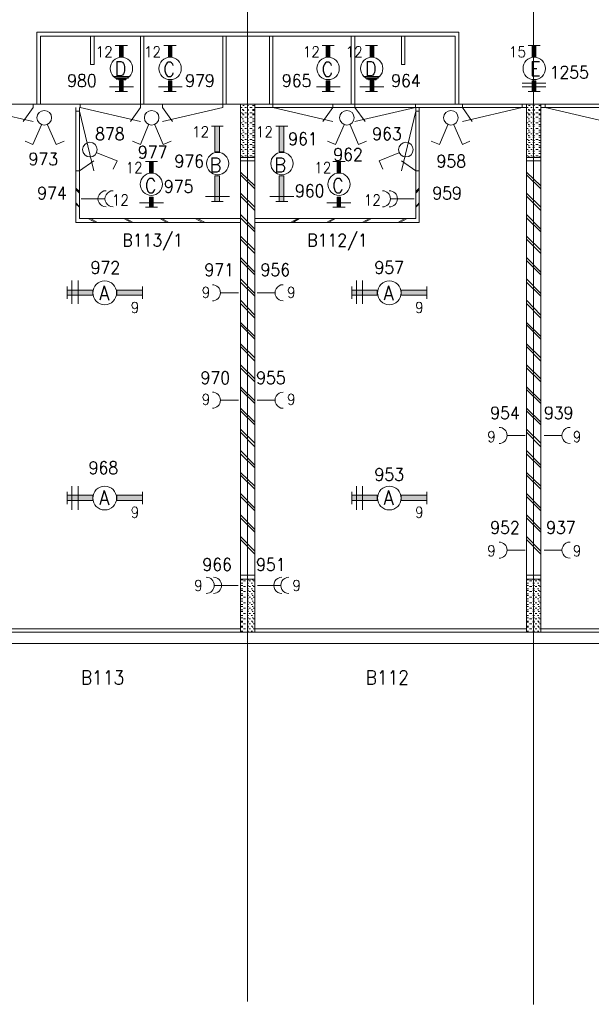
# Model space of a CAD drawing. Header units: metres. Extents: x -120 to -9, y 63 to 139.
# Tile 34 of 44: x -39 to -31, y 94 to 107. Entities that reach past the tile are written whole.
import ezdxf
from ezdxf.enums import TextEntityAlignment as Align

# ---------------------------------------------------------------- set-up
doc = ezdxf.new("R2010")
doc.units = ezdxf.units.M
doc.header["$MEASUREMENT"] = 0
doc.layers.add('Level 1', color=1, linetype='Continuous', lineweight=0)
doc.styles.add('Style-STANDARD', font='STANDARD.shx')

# ---------------------------------------------------------------- blocks, each defined once
blk = doc.blocks.new('FCADE3')
at = {"layer": 'Level 1', "color": 1, "linetype": 'Continuous', "lineweight": 0}
blk.add_circle((0, 0), 1, dxfattribs=at)
blk = doc.blocks.new('FCADE4')
at = {"layer": 'Level 1', "color": 1, "linetype": 'Continuous', "lineweight": 0}
blk.add_circle((0, 0), 1, dxfattribs=at)
blk = doc.blocks.new('FCADE5')
at = {"layer": 'Level 1', "color": 1, "linetype": 'Continuous', "lineweight": 0}
blk.add_circle((0, 0), 1, dxfattribs=at)
blk = doc.blocks.new('FCADE6')
at = {"layer": 'Level 1', "color": 1, "linetype": 'Continuous', "lineweight": 0}
blk.add_circle((0, 0), 1, dxfattribs=at)

msp = doc.modelspace()

# ---------------------------------------------------------------- linework, layer by layer
at = {"layer": 'Level 1', "color": 11, "linetype": 'Continuous', "lineweight": 0}
for p, q in [((-35.819, 120.383), (-35.819, 93.672)), ((-31.823, 120.383), (-31.823, 93.633)), ((-113.636, 106.204), (-14.097, 106.204)), ((-113.636, 98.672), (-14.097, 98.672))]:
    msp.add_line(p, q, dxfattribs=at)
at = {"layer": 'Level 1', "color": 1, "linetype": 'Continuous', "lineweight": 0}
for p, q in [((-38.765, 106.204), (-38.765, 107.212)), ((-38.765, 107.212), (-32.87, 107.212)), ((-38.714, 106.204), (-38.714, 107.157)), ((-38.714, 107.157), (-32.921, 107.157)), ((-38.015, 107.157), (-38.015, 106.758)), ((-37.964, 106.758), (-37.964, 107.157)), ((-37.315, 106.204), (-37.315, 107.157)), ((-37.268, 106.204), (-37.268, 107.157)), ((-36.167, 106.204), (-36.167, 107.157)), ((-36.12, 106.204), (-36.12, 107.157)), ((-35.514, 106.204), (-35.514, 107.157)), ((-35.468, 106.204), (-35.468, 107.157)), ((-34.37, 106.204), (-34.37, 107.157)), ((-34.319, 106.204), (-34.319, 107.157)), ((-33.671, 106.758), (-33.671, 107.157)), ((-33.624, 107.157), (-33.624, 106.758)), ((-32.921, 106.204), (-32.921, 107.157)), ((-32.87, 106.204), (-32.87, 107.212)), ((-37.495, 107.024), (-37.667, 107.024)), ((-36.815, 107.024), (-36.987, 107.024)), ((-34.608, 107.024), (-34.776, 107.024)), ((-34.003, 107.024), (-34.171, 107.024)), ((-31.901, 107.024), (-31.733, 107.024)), ((-38.015, 106.758), (-37.964, 106.758)), ((-33.624, 106.758), (-33.671, 106.758)), ((-37.464, 106.594), (-37.698, 106.594)), ((-37.475, 106.587), (-37.675, 106.587)), ((-33.971, 106.594), (-34.198, 106.594)), ((-33.979, 106.587), (-34.182, 106.587)), ((-37.413, 106.446), (-37.749, 106.446)), ((-37.483, 106.571), (-37.667, 106.571)), ((-37.511, 106.555), (-37.655, 106.555)), ((-37.518, 106.547), (-37.624, 106.547)), ((-36.733, 106.446), (-37.065, 106.446)), ((-34.526, 106.446), (-34.858, 106.446)), ((-33.917, 106.446), (-34.249, 106.446)), ((-33.991, 106.571), (-34.171, 106.571)), ((-34.011, 106.555), (-34.159, 106.555)), ((-34.022, 106.547), (-34.132, 106.547)), ((-31.983, 106.501), (-31.655, 106.501)), ((-31.983, 106.446), (-31.655, 106.446)), ((-37.495, 106.383), (-37.667, 106.383)), ((-36.815, 106.383), (-36.987, 106.383)), ((-34.608, 106.383), (-34.776, 106.383)), ((-34.003, 106.383), (-34.171, 106.383)), ((-31.901, 106.383), (-31.733, 106.383)), ((-111.839, 106.204), (-23.928, 106.204)), ((-38.815, 106.212), (-38.815, 106.157)), ((-38.159, 106.212), (-38.159, 106.157)), ((-37.315, 106.212), (-37.315, 106.157)), ((-37.007, 106.212), (-37.007, 106.157)), ((-36.167, 106.212), (-36.167, 106.157)), ((-35.917, 98.829), (-35.917, 106.204)), ((-35.866, 106.188), (-35.886, 106.188)), ((-35.807, 106.188), (-35.827, 106.188)), ((-35.729, 106.188), (-35.749, 106.188)), ((-35.718, 98.829), (-35.718, 106.204)), ((-35.468, 106.212), (-35.468, 106.157)), ((-34.628, 106.212), (-34.628, 106.157)), ((-34.319, 106.212), (-34.319, 106.157)), ((-33.475, 106.212), (-33.475, 106.157)), ((-32.819, 106.212), (-32.819, 106.157)), ((-31.983, 106.212), (-31.983, 106.157)), ((-31.925, 98.829), (-31.925, 106.204)), ((-31.874, 106.188), (-31.893, 106.188)), ((-31.811, 106.188), (-31.835, 106.188)), ((-31.733, 106.188), (-31.753, 106.188)), ((-31.721, 98.829), (-31.721, 106.204)), ((-31.663, 106.212), (-31.663, 106.157)), ((-39.651, 106.157), (-38.815, 105.962)), ((-38.815, 106.157), (-38.952, 105.962)), ((-38.218, 104.555), (-38.218, 106.157)), ((-38.214, 106.11), (-38.167, 106.11)), ((-38.167, 104.61), (-38.167, 106.157)), ((-38.167, 106.11), (-37.968, 105.274)), ((-38.159, 106.157), (-37.315, 105.962)), ((-37.315, 106.157), (-37.456, 105.962)), ((-36.167, 106.157), (-37.007, 105.962)), ((-37.007, 106.157), (-36.87, 105.962)), ((-35.897, 106.157), (-35.909, 106.157)), ((-35.897, 106.087), (-35.909, 106.087)), ((-35.878, 106.133), (-35.897, 106.133)), ((-35.878, 106.071), (-35.897, 106.071)), ((-35.866, 106.118), (-35.886, 106.118)), ((-35.866, 106.055), (-35.886, 106.055)), ((-35.835, 106.157), (-35.858, 106.157)), ((-35.835, 106.087), (-35.858, 106.087)), ((-35.807, 106.133), (-35.827, 106.133)), ((-35.807, 106.118), (-35.827, 106.118)), ((-35.807, 106.071), (-35.827, 106.071)), ((-35.807, 106.055), (-35.827, 106.055)), ((-35.757, 106.157), (-35.788, 106.157)), ((-35.757, 106.087), (-35.788, 106.087)), ((-35.729, 106.133), (-35.749, 106.133)), ((-35.729, 106.118), (-35.749, 106.118)), ((-35.729, 106.071), (-35.749, 106.071)), ((-35.729, 106.055), (-35.749, 106.055)), ((-35.718, 106.157), (-31.925, 106.157)), ((-35.468, 106.157), (-34.628, 105.962)), ((-34.628, 106.157), (-34.768, 105.962)), ((-33.475, 106.157), (-34.319, 105.962)), ((-34.319, 106.157), (-34.178, 105.962)), ((-33.468, 106.11), (-33.667, 105.274)), ((-33.468, 104.61), (-33.468, 106.157)), ((-33.421, 106.11), (-33.468, 106.11)), ((-33.421, 104.555), (-33.421, 106.157)), ((-31.983, 106.157), (-32.819, 105.962)), ((-32.819, 106.157), (-32.682, 105.962)), ((-31.901, 106.157), (-31.913, 106.157)), ((-31.901, 106.087), (-31.913, 106.087)), ((-31.882, 106.133), (-31.901, 106.133)), ((-31.882, 106.071), (-31.901, 106.071)), ((-31.874, 106.118), (-31.893, 106.118)), ((-31.874, 106.055), (-31.893, 106.055)), ((-31.843, 106.157), (-31.862, 106.157)), ((-31.843, 106.087), (-31.862, 106.087)), ((-31.811, 106.133), (-31.835, 106.133)), ((-31.811, 106.118), (-31.835, 106.118)), ((-31.811, 106.071), (-31.835, 106.071)), ((-31.811, 106.055), (-31.835, 106.055)), ((-31.761, 106.157), (-31.792, 106.157)), ((-31.761, 106.087), (-31.792, 106.087)), ((-31.733, 106.133), (-31.753, 106.133)), ((-31.733, 106.118), (-31.753, 106.118)), ((-31.733, 106.071), (-31.753, 106.071)), ((-31.733, 106.055), (-31.753, 106.055)), ((-31.721, 106.157), (-27.928, 106.157)), ((-31.663, 106.157), (-30.823, 105.962)), ((-38.698, 105.915), (-38.819, 105.641)), ((-38.612, 105.915), (-38.495, 105.641)), ((-37.202, 105.915), (-37.315, 105.641)), ((-37.116, 105.915), (-36.999, 105.641)), ((-36.323, 105.899), (-36.159, 105.899)), ((-35.897, 106.024), (-35.909, 106.024)), ((-35.897, 105.946), (-35.909, 105.946)), ((-35.878, 106.001), (-35.897, 106.001)), ((-35.878, 105.922), (-35.897, 105.922)), ((-35.866, 105.969), (-35.886, 105.969)), ((-35.866, 105.899), (-35.886, 105.899)), ((-35.835, 106.024), (-35.858, 106.024)), ((-35.835, 105.946), (-35.858, 105.946)), ((-35.807, 106.001), (-35.827, 106.001)), ((-35.807, 105.969), (-35.827, 105.969)), ((-35.807, 105.922), (-35.827, 105.922)), ((-35.807, 105.899), (-35.827, 105.899)), ((-35.757, 106.024), (-35.788, 106.024)), ((-35.757, 105.946), (-35.788, 105.946)), ((-35.729, 106.001), (-35.749, 106.001)), ((-35.729, 105.969), (-35.749, 105.969)), ((-35.729, 105.922), (-35.749, 105.922)), ((-35.729, 105.899), (-35.749, 105.899)), ((-35.425, 105.899), (-35.257, 105.899)), ((-34.471, 105.915), (-34.589, 105.641)), ((-34.386, 105.915), (-34.268, 105.641)), ((-33.022, 105.915), (-33.139, 105.641)), ((-32.94, 105.915), (-32.819, 105.641)), ((-31.901, 106.024), (-31.913, 106.024)), ((-31.901, 105.946), (-31.913, 105.946)), ((-31.882, 106.001), (-31.901, 106.001)), ((-31.882, 105.922), (-31.901, 105.922)), ((-31.874, 105.969), (-31.893, 105.969)), ((-31.874, 105.899), (-31.893, 105.899)), ((-31.843, 106.024), (-31.862, 106.024)), ((-31.843, 105.946), (-31.862, 105.946)), ((-31.811, 106.001), (-31.835, 106.001)), ((-31.811, 105.969), (-31.835, 105.969)), ((-31.811, 105.922), (-31.835, 105.922)), ((-31.811, 105.899), (-31.835, 105.899)), ((-31.761, 106.024), (-31.792, 106.024)), ((-31.761, 105.946), (-31.792, 105.946)), ((-31.733, 106.001), (-31.753, 106.001)), ((-31.733, 105.969), (-31.753, 105.969)), ((-31.733, 105.922), (-31.753, 105.922)), ((-31.733, 105.899), (-31.753, 105.899)), ((-35.897, 105.868), (-35.909, 105.868)), ((-35.897, 105.79), (-35.909, 105.79)), ((-35.878, 105.844), (-35.897, 105.844)), ((-35.878, 105.766), (-35.897, 105.766)), ((-35.866, 105.813), (-35.886, 105.813)), ((-35.835, 105.868), (-35.858, 105.868)), ((-35.835, 105.79), (-35.858, 105.79)), ((-35.807, 105.844), (-35.827, 105.844)), ((-35.807, 105.813), (-35.827, 105.813)), ((-35.807, 105.766), (-35.827, 105.766)), ((-35.757, 105.868), (-35.788, 105.868)), ((-35.757, 105.79), (-35.788, 105.79)), ((-35.729, 105.844), (-35.749, 105.844)), ((-35.729, 105.813), (-35.749, 105.813)), ((-35.729, 105.766), (-35.749, 105.766)), ((-31.901, 105.868), (-31.913, 105.868)), ((-31.901, 105.79), (-31.913, 105.79)), ((-31.882, 105.844), (-31.901, 105.844)), ((-31.882, 105.766), (-31.901, 105.766)), ((-31.874, 105.813), (-31.893, 105.813)), ((-31.843, 105.868), (-31.862, 105.868)), ((-31.843, 105.79), (-31.862, 105.79)), ((-31.811, 105.844), (-31.835, 105.844)), ((-31.811, 105.813), (-31.835, 105.813)), ((-31.811, 105.766), (-31.835, 105.766)), ((-31.761, 105.868), (-31.792, 105.868)), ((-31.761, 105.79), (-31.792, 105.79)), ((-31.733, 105.844), (-31.753, 105.844)), ((-31.733, 105.813), (-31.753, 105.813)), ((-31.733, 105.766), (-31.753, 105.766)), ((-38.819, 105.641), (-38.928, 105.688)), ((-38.495, 105.641), (-38.382, 105.688)), ((-37.315, 105.641), (-37.428, 105.688)), ((-36.999, 105.641), (-36.886, 105.688)), ((-35.897, 105.712), (-35.909, 105.712)), ((-35.897, 105.641), (-35.909, 105.641)), ((-35.878, 105.696), (-35.897, 105.696)), ((-35.878, 105.626), (-35.897, 105.626)), ((-35.866, 105.743), (-35.886, 105.743)), ((-35.866, 105.672), (-35.886, 105.672)), ((-35.835, 105.712), (-35.858, 105.712)), ((-35.835, 105.641), (-35.858, 105.641)), ((-35.807, 105.743), (-35.827, 105.743)), ((-35.807, 105.696), (-35.827, 105.696)), ((-35.807, 105.672), (-35.827, 105.672)), ((-35.807, 105.626), (-35.827, 105.626)), ((-35.757, 105.712), (-35.788, 105.712)), ((-35.757, 105.641), (-35.788, 105.641)), ((-35.729, 105.743), (-35.749, 105.743)), ((-35.729, 105.696), (-35.749, 105.696)), ((-35.729, 105.672), (-35.749, 105.672)), ((-35.729, 105.626), (-35.749, 105.626)), ((-34.589, 105.641), (-34.702, 105.688)), ((-34.268, 105.641), (-34.159, 105.688)), ((-33.139, 105.641), (-33.253, 105.688)), ((-32.819, 105.641), (-32.714, 105.688)), ((-31.901, 105.712), (-31.913, 105.712)), ((-31.901, 105.641), (-31.913, 105.641)), ((-31.882, 105.696), (-31.901, 105.696)), ((-31.882, 105.626), (-31.901, 105.626)), ((-31.874, 105.743), (-31.893, 105.743)), ((-31.874, 105.672), (-31.893, 105.672)), ((-31.843, 105.712), (-31.862, 105.712)), ((-31.843, 105.641), (-31.862, 105.641)), ((-31.811, 105.743), (-31.835, 105.743)), ((-31.811, 105.696), (-31.835, 105.696)), ((-31.811, 105.672), (-31.835, 105.672)), ((-31.811, 105.626), (-31.835, 105.626)), ((-31.761, 105.712), (-31.792, 105.712)), ((-31.761, 105.641), (-31.792, 105.641)), ((-31.733, 105.743), (-31.753, 105.743)), ((-31.733, 105.696), (-31.753, 105.696)), ((-31.733, 105.672), (-31.753, 105.672)), ((-31.733, 105.626), (-31.753, 105.626)), ((-37.925, 105.524), (-37.643, 105.415)), ((-35.897, 105.571), (-35.909, 105.571)), ((-35.897, 105.485), (-35.909, 105.485)), ((-35.878, 105.547), (-35.897, 105.547)), ((-35.866, 105.602), (-35.886, 105.602)), ((-35.866, 105.516), (-35.886, 105.516)), ((-35.835, 105.571), (-35.858, 105.571)), ((-35.835, 105.485), (-35.858, 105.485)), ((-35.807, 105.602), (-35.827, 105.602)), ((-35.807, 105.547), (-35.827, 105.547)), ((-35.807, 105.516), (-35.827, 105.516)), ((-35.757, 105.571), (-35.788, 105.571)), ((-35.757, 105.485), (-35.788, 105.485)), ((-35.729, 105.602), (-35.749, 105.602)), ((-35.729, 105.547), (-35.749, 105.547)), ((-35.729, 105.516), (-35.749, 105.516)), ((-33.706, 105.524), (-33.979, 105.415)), ((-31.901, 105.571), (-31.913, 105.571)), ((-31.901, 105.485), (-31.913, 105.485)), ((-31.882, 105.547), (-31.901, 105.547)), ((-31.874, 105.602), (-31.893, 105.602)), ((-31.874, 105.516), (-31.893, 105.516)), ((-31.843, 105.571), (-31.862, 105.571)), ((-31.843, 105.485), (-31.862, 105.485)), ((-31.811, 105.602), (-31.835, 105.602)), ((-31.811, 105.547), (-31.835, 105.547)), ((-31.811, 105.516), (-31.835, 105.516)), ((-31.761, 105.571), (-31.792, 105.571)), ((-31.761, 105.485), (-31.792, 105.485)), ((-31.733, 105.602), (-31.753, 105.602)), ((-31.733, 105.547), (-31.753, 105.547)), ((-31.733, 105.516), (-31.753, 105.516)), ((-38.167, 105.274), (-37.968, 105.415)), ((-37.643, 105.415), (-37.698, 105.297)), ((-37.077, 105.407), (-37.245, 105.407)), ((-35.718, 105.462), (-35.917, 105.462)), ((-35.718, 105.415), (-35.917, 105.415)), ((-35.878, 105.469), (-35.897, 105.469)), ((-35.807, 105.469), (-35.827, 105.469)), ((-35.729, 105.469), (-35.749, 105.469)), ((-34.456, 105.407), (-34.628, 105.407)), ((-33.979, 105.415), (-33.932, 105.297)), ((-33.468, 105.274), (-33.667, 105.415)), ((-31.721, 105.462), (-31.925, 105.462)), ((-31.721, 105.415), (-31.925, 105.415)), ((-31.882, 105.469), (-31.901, 105.469)), ((-31.811, 105.469), (-31.835, 105.469)), ((-31.733, 105.469), (-31.753, 105.469)), ((-38.214, 105.274), (-38.167, 105.274)), ((-35.718, 105.063), (-35.917, 105.258)), ((-35.718, 105.024), (-35.917, 105.219)), ((-33.421, 105.274), (-33.468, 105.274)), ((-31.721, 105.063), (-31.925, 105.258)), ((-31.721, 105.024), (-31.925, 105.219)), ((-38.167, 104.985), (-38.218, 105.032)), ((-38.167, 104.962), (-38.218, 105.016)), ((-35.718, 104.766), (-35.917, 104.962)), ((-33.468, 104.985), (-33.421, 105.032)), ((-33.468, 104.962), (-33.421, 105.016)), ((-31.721, 104.766), (-31.925, 104.962)), ((-38.167, 104.774), (-38.218, 104.829)), ((-38.167, 104.766), (-38.218, 104.813)), ((-37.819, 104.883), (-38.143, 104.883)), ((-36.995, 104.829), (-37.327, 104.829)), ((-36.073, 104.915), (-36.405, 104.915)), ((-36.323, 104.844), (-36.159, 104.844)), ((-35.718, 104.719), (-35.917, 104.922)), ((-35.171, 104.915), (-35.507, 104.915)), ((-35.425, 104.844), (-35.257, 104.844)), ((-34.378, 104.829), (-34.71, 104.829)), ((-33.815, 104.883), (-33.491, 104.883)), ((-33.468, 104.774), (-33.421, 104.829)), ((-33.468, 104.766), (-33.421, 104.813)), ((-31.721, 104.719), (-31.925, 104.922)), ((-37.077, 104.766), (-37.245, 104.766)), ((-35.718, 104.462), (-35.917, 104.665)), ((-34.456, 104.766), (-34.628, 104.766)), ((-31.721, 104.462), (-31.925, 104.665)), ((-35.917, 104.555), (-38.218, 104.555)), ((-35.917, 104.61), (-38.167, 104.61)), ((-37.944, 104.555), (-38.046, 104.61)), ((-37.917, 104.555), (-38.015, 104.61)), ((-37.444, 104.555), (-37.546, 104.61)), ((-37.417, 104.555), (-37.518, 104.61)), ((-36.948, 104.555), (-37.046, 104.61)), ((-36.917, 104.555), (-37.018, 104.61)), ((-36.448, 104.555), (-36.55, 104.61)), ((-36.413, 104.555), (-36.518, 104.61)), ((-35.718, 104.422), (-35.917, 104.618)), ((-35.718, 104.61), (-33.468, 104.61)), ((-35.718, 104.555), (-33.421, 104.555)), ((-35.221, 104.555), (-35.116, 104.61)), ((-35.186, 104.555), (-35.093, 104.61)), ((-34.718, 104.555), (-34.616, 104.61)), ((-34.69, 104.555), (-34.589, 104.61)), ((-34.218, 104.555), (-34.116, 104.61)), ((-34.19, 104.555), (-34.089, 104.61)), ((-33.718, 104.555), (-33.624, 104.61)), ((-33.69, 104.555), (-33.589, 104.61)), ((-31.721, 104.422), (-31.925, 104.618)), ((-35.718, 104.165), (-35.917, 104.36)), ((-35.718, 104.118), (-35.917, 104.321)), ((-31.721, 104.165), (-31.925, 104.36)), ((-31.721, 104.118), (-31.925, 104.321)), ((-35.718, 103.86), (-35.917, 104.063)), ((-35.718, 103.821), (-35.917, 104.024)), ((-31.721, 103.86), (-31.925, 104.063)), ((-31.721, 103.821), (-31.925, 104.024)), ((-38.272, 103.415), (-38.272, 103.743)), ((-38.186, 103.415), (-38.186, 103.743)), ((-35.718, 103.563), (-35.917, 103.766)), ((-35.718, 103.524), (-35.917, 103.719)), ((-34.296, 103.415), (-34.296, 103.743)), ((-34.214, 103.415), (-34.214, 103.743)), ((-31.721, 103.563), (-31.925, 103.766)), ((-31.721, 103.524), (-31.925, 103.719)), ((-38.339, 103.657), (-38.339, 103.485)), ((-37.288, 103.657), (-37.288, 103.485)), ((-35.948, 103.571), (-36.19, 103.571)), ((-35.686, 103.571), (-35.444, 103.571)), ((-34.362, 103.657), (-34.362, 103.485)), ((-33.315, 103.657), (-33.315, 103.485)), ((-35.718, 103.258), (-35.917, 103.469)), ((-35.718, 103.219), (-35.917, 103.422)), ((-31.721, 103.258), (-31.925, 103.469)), ((-31.721, 103.219), (-31.925, 103.422)), ((-35.718, 102.962), (-35.917, 103.157)), ((-31.721, 102.962), (-31.925, 103.157)), ((-35.718, 102.922), (-35.917, 103.126)), ((-31.721, 102.922), (-31.925, 103.126)), ((-35.718, 102.665), (-35.917, 102.86)), ((-35.718, 102.618), (-35.917, 102.821)), ((-31.721, 102.665), (-31.925, 102.86)), ((-31.721, 102.618), (-31.925, 102.821)), ((-35.718, 102.368), (-35.917, 102.563)), ((-35.718, 102.329), (-35.917, 102.524)), ((-31.721, 102.368), (-31.925, 102.563)), ((-31.721, 102.329), (-31.925, 102.524)), ((-35.718, 102.063), (-35.917, 102.258)), ((-35.718, 102.024), (-35.917, 102.219)), ((-31.721, 102.063), (-31.925, 102.258)), ((-31.721, 102.024), (-31.925, 102.219)), ((-35.948, 102.071), (-36.19, 102.071)), ((-35.686, 102.071), (-35.444, 102.071)), ((-35.718, 101.766), (-35.917, 101.962)), ((-35.718, 101.727), (-35.917, 101.922)), ((-31.721, 101.766), (-31.925, 101.962)), ((-31.721, 101.727), (-31.925, 101.922)), ((-35.718, 101.469), (-35.917, 101.665)), ((-31.721, 101.469), (-31.925, 101.665)), ((-35.718, 101.422), (-35.917, 101.626)), ((-31.94, 101.579), (-32.186, 101.579)), ((-31.721, 101.422), (-31.925, 101.626)), ((-31.678, 101.579), (-31.436, 101.579)), ((-35.718, 101.165), (-35.917, 101.368)), ((-31.721, 101.165), (-31.925, 101.368)), ((-35.718, 101.126), (-35.917, 101.321)), ((-31.721, 101.126), (-31.925, 101.321)), ((-35.718, 100.868), (-35.917, 101.063)), ((-35.718, 100.829), (-35.917, 101.024)), ((-31.721, 100.868), (-31.925, 101.063)), ((-31.721, 100.829), (-31.925, 101.024)), ((-38.272, 100.54), (-38.272, 100.868)), ((-38.186, 100.54), (-38.186, 100.868)), ((-34.296, 100.54), (-34.296, 100.868)), ((-34.214, 100.54), (-34.214, 100.868)), ((-38.339, 100.79), (-38.339, 100.618)), ((-37.288, 100.79), (-37.288, 100.618)), ((-35.718, 100.563), (-35.917, 100.766)), ((-35.718, 100.524), (-35.917, 100.727)), ((-34.362, 100.79), (-34.362, 100.618)), ((-33.315, 100.79), (-33.315, 100.618)), ((-31.721, 100.563), (-31.925, 100.766)), ((-31.721, 100.524), (-31.925, 100.727)), ((-35.718, 100.266), (-35.917, 100.469)), ((-35.718, 100.227), (-35.917, 100.43)), ((-31.721, 100.266), (-31.925, 100.469)), ((-31.721, 100.227), (-31.925, 100.43)), ((-35.718, 99.962), (-35.917, 100.165)), ((-35.718, 99.922), (-35.917, 100.126)), ((-31.721, 99.962), (-31.925, 100.165)), ((-31.721, 99.922), (-31.925, 100.126)), ((-31.94, 99.977), (-32.186, 99.977)), ((-31.678, 99.977), (-31.436, 99.977)), ((-35.917, 99.626), (-35.718, 99.626)), ((-35.917, 99.571), (-35.718, 99.571)), ((-31.925, 99.626), (-31.721, 99.626)), ((-31.925, 99.571), (-31.721, 99.571)), ((-36.276, 99.485), (-35.952, 99.485)), ((-35.909, 99.563), (-35.886, 99.563)), ((-35.909, 99.516), (-35.886, 99.516)), ((-35.909, 99.485), (-35.886, 99.485)), ((-35.909, 99.438), (-35.886, 99.438)), ((-35.878, 99.547), (-35.846, 99.547)), ((-35.878, 99.469), (-35.846, 99.469)), ((-35.827, 99.563), (-35.807, 99.563)), ((-35.827, 99.516), (-35.807, 99.516)), ((-35.827, 99.485), (-35.807, 99.485)), ((-35.827, 99.438), (-35.807, 99.438)), ((-35.8, 99.547), (-35.78, 99.547)), ((-35.8, 99.469), (-35.78, 99.469)), ((-35.768, 99.516), (-35.749, 99.516)), ((-35.768, 99.438), (-35.749, 99.438)), ((-35.757, 99.563), (-35.741, 99.563)), ((-35.757, 99.485), (-35.741, 99.485)), ((-35.741, 99.547), (-35.729, 99.547)), ((-35.741, 99.469), (-35.729, 99.469)), ((-35.358, 99.485), (-35.682, 99.485)), ((-31.913, 99.563), (-31.893, 99.563)), ((-31.913, 99.516), (-31.893, 99.516)), ((-31.913, 99.485), (-31.893, 99.485)), ((-31.913, 99.438), (-31.893, 99.438)), ((-31.882, 99.547), (-31.85, 99.547)), ((-31.882, 99.469), (-31.85, 99.469)), ((-31.835, 99.563), (-31.811, 99.563)), ((-31.835, 99.516), (-31.811, 99.516)), ((-31.835, 99.485), (-31.811, 99.485)), ((-31.835, 99.438), (-31.811, 99.438)), ((-31.8, 99.547), (-31.78, 99.547)), ((-31.8, 99.469), (-31.78, 99.469)), ((-31.768, 99.516), (-31.753, 99.516)), ((-31.768, 99.438), (-31.753, 99.438)), ((-31.761, 99.563), (-31.741, 99.563)), ((-31.761, 99.485), (-31.741, 99.485)), ((-31.741, 99.547), (-31.733, 99.547)), ((-31.741, 99.469), (-31.733, 99.469)), ((-35.909, 99.415), (-35.886, 99.415)), ((-35.909, 99.368), (-35.886, 99.368)), ((-35.909, 99.344), (-35.886, 99.344)), ((-35.909, 99.297), (-35.886, 99.297)), ((-35.878, 99.399), (-35.846, 99.399)), ((-35.878, 99.321), (-35.846, 99.321)), ((-35.827, 99.415), (-35.807, 99.415)), ((-35.827, 99.368), (-35.807, 99.368)), ((-35.827, 99.344), (-35.807, 99.344)), ((-35.827, 99.297), (-35.807, 99.297)), ((-35.8, 99.399), (-35.78, 99.399)), ((-35.8, 99.321), (-35.78, 99.321)), ((-35.768, 99.368), (-35.749, 99.368)), ((-35.768, 99.297), (-35.749, 99.297)), ((-35.757, 99.415), (-35.741, 99.415)), ((-35.757, 99.344), (-35.741, 99.344)), ((-35.741, 99.399), (-35.729, 99.399)), ((-35.741, 99.321), (-35.729, 99.321)), ((-31.913, 99.415), (-31.893, 99.415)), ((-31.913, 99.368), (-31.893, 99.368)), ((-31.913, 99.344), (-31.893, 99.344)), ((-31.913, 99.297), (-31.893, 99.297)), ((-31.882, 99.399), (-31.85, 99.399)), ((-31.882, 99.321), (-31.85, 99.321)), ((-31.835, 99.415), (-31.811, 99.415)), ((-31.835, 99.368), (-31.811, 99.368)), ((-31.835, 99.344), (-31.811, 99.344)), ((-31.835, 99.297), (-31.811, 99.297)), ((-31.8, 99.399), (-31.78, 99.399)), ((-31.8, 99.321), (-31.78, 99.321)), ((-31.768, 99.368), (-31.753, 99.368)), ((-31.768, 99.297), (-31.753, 99.297)), ((-31.761, 99.415), (-31.741, 99.415)), ((-31.761, 99.344), (-31.741, 99.344)), ((-31.741, 99.399), (-31.733, 99.399)), ((-31.741, 99.321), (-31.733, 99.321)), ((-35.909, 99.266), (-35.886, 99.266)), ((-35.909, 99.219), (-35.886, 99.219)), ((-35.909, 99.188), (-35.886, 99.188)), ((-35.878, 99.243), (-35.846, 99.243)), ((-35.878, 99.165), (-35.846, 99.165)), ((-35.827, 99.266), (-35.807, 99.266)), ((-35.827, 99.219), (-35.807, 99.219)), ((-35.827, 99.188), (-35.807, 99.188)), ((-35.8, 99.243), (-35.78, 99.243)), ((-35.8, 99.165), (-35.78, 99.165)), ((-35.768, 99.219), (-35.749, 99.219)), ((-35.757, 99.266), (-35.741, 99.266)), ((-35.757, 99.188), (-35.741, 99.188)), ((-35.741, 99.243), (-35.729, 99.243)), ((-35.741, 99.165), (-35.729, 99.165)), ((-31.913, 99.266), (-31.893, 99.266)), ((-31.913, 99.219), (-31.893, 99.219)), ((-31.913, 99.188), (-31.893, 99.188)), ((-31.882, 99.243), (-31.85, 99.243)), ((-31.882, 99.165), (-31.85, 99.165)), ((-31.835, 99.266), (-31.811, 99.266)), ((-31.835, 99.219), (-31.811, 99.219)), ((-31.835, 99.188), (-31.811, 99.188)), ((-31.8, 99.243), (-31.78, 99.243)), ((-31.8, 99.165), (-31.78, 99.165)), ((-31.768, 99.219), (-31.753, 99.219)), ((-31.761, 99.266), (-31.741, 99.266)), ((-31.761, 99.188), (-31.741, 99.188)), ((-31.741, 99.243), (-31.733, 99.243)), ((-31.741, 99.165), (-31.733, 99.165)), ((-35.909, 99.141), (-35.886, 99.141)), ((-35.909, 99.118), (-35.886, 99.118)), ((-35.909, 99.063), (-35.886, 99.063)), ((-35.909, 99.032), (-35.886, 99.032)), ((-35.878, 99.094), (-35.846, 99.094)), ((-35.878, 99.016), (-35.846, 99.016)), ((-35.827, 99.141), (-35.807, 99.141)), ((-35.827, 99.118), (-35.807, 99.118)), ((-35.827, 99.063), (-35.807, 99.063)), ((-35.827, 99.032), (-35.807, 99.032)), ((-35.8, 99.094), (-35.78, 99.094)), ((-35.8, 99.016), (-35.78, 99.016)), ((-35.768, 99.141), (-35.749, 99.141)), ((-35.768, 99.063), (-35.749, 99.063)), ((-35.757, 99.118), (-35.741, 99.118)), ((-35.757, 99.032), (-35.741, 99.032)), ((-35.741, 99.094), (-35.729, 99.094)), ((-35.741, 99.016), (-35.729, 99.016)), ((-31.913, 99.141), (-31.893, 99.141)), ((-31.913, 99.118), (-31.893, 99.118)), ((-31.913, 99.063), (-31.893, 99.063)), ((-31.913, 99.032), (-31.893, 99.032)), ((-31.882, 99.094), (-31.85, 99.094)), ((-31.882, 99.016), (-31.85, 99.016)), ((-31.835, 99.141), (-31.811, 99.141)), ((-31.835, 99.118), (-31.811, 99.118)), ((-31.835, 99.063), (-31.811, 99.063)), ((-31.835, 99.032), (-31.811, 99.032)), ((-31.8, 99.094), (-31.78, 99.094)), ((-31.8, 99.016), (-31.78, 99.016)), ((-31.768, 99.141), (-31.753, 99.141)), ((-31.768, 99.063), (-31.753, 99.063)), ((-31.761, 99.118), (-31.741, 99.118)), ((-31.761, 99.032), (-31.741, 99.032)), ((-31.741, 99.094), (-31.733, 99.094)), ((-31.741, 99.016), (-31.733, 99.016)), ((-35.909, 98.985), (-35.886, 98.985)), ((-35.909, 98.969), (-35.886, 98.969)), ((-35.909, 98.915), (-35.886, 98.915)), ((-35.909, 98.899), (-35.886, 98.899)), ((-35.878, 98.946), (-35.846, 98.946)), ((-35.827, 98.985), (-35.807, 98.985)), ((-35.827, 98.969), (-35.807, 98.969)), ((-35.827, 98.915), (-35.807, 98.915)), ((-35.827, 98.899), (-35.807, 98.899)), ((-35.8, 98.946), (-35.78, 98.946)), ((-35.768, 98.985), (-35.749, 98.985)), ((-35.768, 98.915), (-35.749, 98.915)), ((-35.757, 98.969), (-35.741, 98.969)), ((-35.757, 98.899), (-35.741, 98.899)), ((-35.741, 98.946), (-35.729, 98.946)), ((-31.913, 98.985), (-31.893, 98.985)), ((-31.913, 98.969), (-31.893, 98.969)), ((-31.913, 98.915), (-31.893, 98.915)), ((-31.913, 98.899), (-31.893, 98.899)), ((-31.882, 98.946), (-31.85, 98.946)), ((-31.835, 98.985), (-31.811, 98.985)), ((-31.835, 98.969), (-31.811, 98.969)), ((-31.835, 98.915), (-31.811, 98.915)), ((-31.835, 98.899), (-31.811, 98.899)), ((-31.8, 98.946), (-31.78, 98.946)), ((-31.768, 98.985), (-31.753, 98.985)), ((-31.768, 98.915), (-31.753, 98.915)), ((-31.761, 98.969), (-31.741, 98.969)), ((-31.761, 98.899), (-31.741, 98.899)), ((-31.741, 98.946), (-31.733, 98.946)), ((-47.886, 98.829), (-23.729, 98.829)), ((-39.718, 98.876), (-35.917, 98.876)), ((-35.909, 98.844), (-35.886, 98.844)), ((-35.878, 98.876), (-35.846, 98.876)), ((-35.827, 98.844), (-35.807, 98.844)), ((-35.8, 98.876), (-35.78, 98.876)), ((-35.768, 98.844), (-35.749, 98.844)), ((-35.741, 98.876), (-35.729, 98.876)), ((-35.718, 98.876), (-31.925, 98.876)), ((-31.913, 98.844), (-31.893, 98.844)), ((-31.882, 98.876), (-31.85, 98.876)), ((-31.835, 98.844), (-31.811, 98.844)), ((-31.8, 98.876), (-31.78, 98.876)), ((-31.768, 98.844), (-31.753, 98.844)), ((-31.741, 98.876), (-31.733, 98.876)), ((-31.721, 98.876), (-27.928, 98.876)), ((-48.034, 98.672), (-23.581, 98.672))]:
    msp.add_line(p, q, dxfattribs=at)
for centre, radius in [((-37.581, 106.704), 0.156), ((-36.901, 106.704), 0.156), ((-34.694, 106.704), 0.156), ((-34.085, 106.704), 0.156), ((-31.815, 106.704), 0.156), ((-38.659, 106.016), 0.102), ((-37.159, 106.016), 0.102), ((-34.432, 106.016), 0.102), ((-32.979, 106.016), 0.102), ((-38.022, 105.571), 0.102), ((-33.608, 105.571), 0.102), ((-36.237, 105.376), 0.156), ((-35.339, 105.376), 0.156), ((-37.163, 105.087), 0.156), ((-34.542, 105.087), 0.156)]:
    msp.add_circle(centre, radius, dxfattribs=at)
for centre, start, end in [((-37.796, 104.884), 90, 270.0002), ((-37.698, 104.884), 90, 270.0002), ((-33.936, 104.884), 270.0001, 90), ((-33.839, 104.884), 270.0001, 90), ((-36.311, 103.571), 270.0001, 90), ((-35.323, 103.571), 90, 270.0001), ((-36.311, 102.071), 270.0001, 90), ((-35.323, 102.071), 90, 270.0001), ((-32.307, 101.579), 270.0001, 90), ((-31.315, 101.579), 90, 270.0001), ((-32.307, 99.977), 270.0001, 90), ((-31.315, 99.977), 90, 270.0001), ((-36.397, 99.485), 270.0001, 90), ((-36.296, 99.485), 270.0001, 90), ((-35.339, 99.485), 90, 270.0002), ((-35.241, 99.485), 90, 270.0002)]:
    msp.add_arc(centre, 0.113, start, end, dxfattribs=at)
at = {"layer": 'Level 1', "color": 1, "linetype": 'Continuous', "lineweight": 0, "extrusion": (0, 0, -1)}
for points in [[(37.608, 106.868), (37.557, 106.868), (37.608, 107.024), (37.557, 107.024)], [(36.925, 106.868), (36.878, 106.868), (36.925, 107.024), (36.878, 107.024)], [(34.721, 106.868), (34.671, 106.868), (34.721, 107.024), (34.671, 107.024)], [(34.108, 106.868), (34.057, 106.868), (34.108, 107.024), (34.057, 107.024)], [(37.608, 106.383), (37.557, 106.383), (37.608, 106.532), (37.557, 106.532)], [(36.925, 106.383), (36.878, 106.383), (36.925, 106.532), (36.878, 106.532)], [(34.721, 106.383), (34.671, 106.383), (34.721, 106.532), (34.671, 106.532)], [(34.108, 106.383), (34.057, 106.383), (34.108, 106.532), (34.057, 106.532)], [(36.276, 105.54), (36.276, 105.899), (36.21, 105.54), (36.21, 105.899)], [(35.378, 105.54), (35.378, 105.899), (35.311, 105.54), (35.311, 105.899)], [(37.19, 105.251), (37.136, 105.251), (37.19, 105.407), (37.136, 105.407)], [(34.569, 105.251), (34.522, 105.251), (34.569, 105.407), (34.522, 105.407)], [(37.19, 104.766), (37.136, 104.766), (37.19, 104.907), (37.136, 104.907)], [(34.569, 104.766), (34.522, 104.766), (34.569, 104.907), (34.522, 104.907)], [(37.647, 103.61), (37.288, 103.61), (37.647, 103.54), (37.288, 103.54)], [(33.675, 103.61), (33.315, 103.61), (33.675, 103.54), (33.315, 103.54)], [(37.647, 100.743), (37.288, 100.743), (37.647, 100.672), (37.288, 100.672)], [(33.675, 100.743), (33.315, 100.743), (33.675, 100.672), (33.315, 100.672)]]:
    msp.add_solid(points, dxfattribs=at)
at = {"layer": 'Level 1', "color": 1, "linetype": 'Continuous', "lineweight": 0}
for points in [[(-31.792, 106.868), (-31.843, 106.868), (-31.792, 107.024), (-31.843, 107.024)], [(-31.792, 106.383), (-31.843, 106.383), (-31.792, 106.532), (-31.843, 106.532)], [(-36.21, 105.204), (-36.21, 104.844), (-36.276, 105.204), (-36.276, 104.844)], [(-35.311, 105.204), (-35.311, 104.844), (-35.378, 105.204), (-35.378, 104.844)], [(-37.979, 103.54), (-38.339, 103.54), (-37.979, 103.61), (-38.339, 103.61)], [(-34.007, 103.54), (-34.362, 103.54), (-34.007, 103.61), (-34.362, 103.61)], [(-37.979, 100.672), (-38.339, 100.672), (-37.979, 100.743), (-38.339, 100.743)], [(-34.007, 100.672), (-34.362, 100.672), (-34.007, 100.743), (-34.362, 100.743)]]:
    msp.add_solid(points, dxfattribs=at)
for points in [[(-37.608, 106.868), (-37.557, 106.868), (-37.557, 107.024), (-37.608, 107.024)], [(-36.925, 106.868), (-36.878, 106.868), (-36.878, 107.024), (-36.925, 107.024)], [(-34.721, 106.868), (-34.671, 106.868), (-34.671, 107.024), (-34.721, 107.024)], [(-34.108, 106.868), (-34.057, 106.868), (-34.057, 107.024), (-34.108, 107.024)], [(-31.792, 106.868), (-31.843, 106.868), (-31.843, 107.024), (-31.792, 107.024)], [(-37.608, 106.383), (-37.557, 106.383), (-37.557, 106.532), (-37.608, 106.532)], [(-36.925, 106.383), (-36.878, 106.383), (-36.878, 106.532), (-36.925, 106.532)], [(-34.721, 106.383), (-34.671, 106.383), (-34.671, 106.532), (-34.721, 106.532)], [(-34.108, 106.383), (-34.057, 106.383), (-34.057, 106.532), (-34.108, 106.532)], [(-31.792, 106.383), (-31.843, 106.383), (-31.843, 106.532), (-31.792, 106.532)], [(-36.276, 105.54), (-36.276, 105.899), (-36.21, 105.899), (-36.21, 105.54)], [(-35.378, 105.54), (-35.378, 105.899), (-35.311, 105.899), (-35.311, 105.54)], [(-37.19, 105.251), (-37.136, 105.251), (-37.136, 105.407), (-37.19, 105.407)], [(-34.569, 105.251), (-34.522, 105.251), (-34.522, 105.407), (-34.569, 105.407)], [(-36.21, 105.204), (-36.21, 104.844), (-36.276, 104.844), (-36.276, 105.204)], [(-35.311, 105.204), (-35.311, 104.844), (-35.378, 104.844), (-35.378, 105.204)], [(-37.19, 104.766), (-37.136, 104.766), (-37.136, 104.907), (-37.19, 104.907)], [(-34.569, 104.766), (-34.522, 104.766), (-34.522, 104.907), (-34.569, 104.907)], [(-37.979, 103.54), (-38.339, 103.54), (-38.339, 103.61), (-37.979, 103.61)], [(-37.647, 103.61), (-37.288, 103.61), (-37.288, 103.54), (-37.647, 103.54)], [(-34.007, 103.54), (-34.362, 103.54), (-34.362, 103.61), (-34.007, 103.61)], [(-33.675, 103.61), (-33.315, 103.61), (-33.315, 103.54), (-33.675, 103.54)], [(-37.979, 100.672), (-38.339, 100.672), (-38.339, 100.743), (-37.979, 100.743)], [(-37.647, 100.743), (-37.288, 100.743), (-37.288, 100.672), (-37.647, 100.672)], [(-34.007, 100.672), (-34.362, 100.672), (-34.362, 100.743), (-34.007, 100.743)], [(-33.675, 100.743), (-33.315, 100.743), (-33.315, 100.672), (-33.675, 100.672)]]:
    msp.add_3dface(points, dxfattribs=at)

# ---------------------------------------------------------------- block references
at = {"layer": 'Level 1', "color": 1, "linetype": 'Continuous', "lineweight": 0, "xscale": 0.1663, "yscale": 0.1663}
for name, p in [('FCADE3', (-37.815, 103.571)), ('FCADE4', (-33.839, 103.571)), ('FCADE5', (-37.815, 100.704)), ('FCADE6', (-33.839, 100.704))]:
    msp.add_blockref(name, p, dxfattribs=at)

# ---------------------------------------------------------------- texts
at = {"layer": 'Level 1', "color": 1, "linetype": 'Continuous', "lineweight": 0, "style": 'Style-STANDARD'}
for s, height, p in [('12', 0.1523, (-37.822, 106.86)), ('12', 0.1523, (-37.147, 106.86)), ('12', 0.1523, (-34.928, 106.86)), ('12', 0.1523, (-34.33, 106.86)), ('15', 0.1523, (-32.049, 106.86)), ('1255', 0.1757, (-31.325, 106.563)), ('980', 0.1757, (-38.133, 106.446)), ('979', 0.1757, (-36.485, 106.446)), ('965', 0.1757, (-35.134, 106.446)), ('964', 0.1757, (-33.607, 106.446)), ('12', 0.1523, (-36.475, 105.743)), ('12', 0.1523, (-35.584, 105.743)), ('878', 0.1757, (-37.743, 105.704)), ('961', 0.1757, (-35.045, 105.633)), ('963', 0.1757, (-33.872, 105.704)), ('977', 0.1757, (-37.145, 105.446)), ('973', 0.1757, (-38.672, 105.352)), ('976', 0.1757, (-36.634, 105.321)), ('962', 0.1757, (-34.415, 105.415)), ('958', 0.1757, (-32.973, 105.321)), ('12', 0.1523, (-37.404, 105.243)), ('12', 0.1523, (-34.768, 105.243)), ('975', 0.1757, (-36.782, 104.969)), ('960', 0.1757, (-34.951, 104.907)), ('974', 0.1757, (-38.551, 104.876)), ('12', 0.1523, (-37.596, 104.79)), ('12', 0.1523, (-34.076, 104.79)), ('959', 0.1757, (-33.032, 104.876)), ('B113/1', 0.1757, (-37.145, 104.219)), ('B112/1', 0.1757, (-34.563, 104.219)), ('972', 0.1757, (-37.805, 103.837)), ('971', 0.1757, (-36.216, 103.805)), ('956', 0.1757, (-35.431, 103.805)), ('957', 0.1757, (-33.84, 103.837)), ('9', 0.152, (-36.401, 103.501)), ('9', 0.152, (-35.209, 103.501)), ('9', 0.152, (-37.393, 103.29)), ('9', 0.152, (-33.42, 103.29)), ('970', 0.1757, (-36.27, 102.297)), ('955', 0.1757, (-35.493, 102.297)), ('9', 0.152, (-36.401, 102.008)), ('9', 0.152, (-35.209, 102.008)), ('954', 0.1757, (-32.223, 101.805)), ('939', 0.1757, (-31.473, 101.805)), ('9', 0.152, (-32.412, 101.485)), ('9', 0.152, (-31.217, 101.485)), ('968', 0.1757, (-37.833, 101.04)), ('953', 0.1757, (-33.84, 100.946)), ('9', 0.152, (-37.393, 100.43)), ('9', 0.152, (-33.42, 100.43)), ('952', 0.1757, (-32.223, 100.204)), ('937', 0.1757, (-31.442, 100.204)), ('9', 0.152, (-32.412, 99.891)), ('9', 0.152, (-31.217, 99.891)), ('966', 0.1757, (-36.244, 99.688)), ('951', 0.1757, (-35.494, 99.688)), ('9', 0.152, (-36.506, 99.407)), ('9', 0.152, (-35.135, 99.407)), ('B113', 0.1914, (-37.845, 98.102)), ('B112', 0.1914, (-33.868, 98.102))]:
    msp.add_text(s, height=height, dxfattribs=at).set_placement(p, align=Align.CENTER)
for s, p in [('D', (-37.513, 106.602)), ('C', (-36.833, 106.594)), ('C', (-34.622, 106.594)), ('D', (-34.017, 106.602)), ('B', (-36.185, 105.258)), ('B', (-35.282, 105.258)), ('C', (-37.091, 104.969)), ('C', (-34.474, 104.969)), ('A', (-37.751, 103.469)), ('A', (-33.779, 103.469)), ('A', (-37.751, 100.61)), ('A', (-33.779, 100.61))]:
    msp.add_text(s, height=0.199, dxfattribs=at).set_placement(p, align=Align.RIGHT)
msp.add_text('E', height=0.199, dxfattribs=at).set_placement((-31.874, 106.602))

doc.saveas('drawing.dxf')
